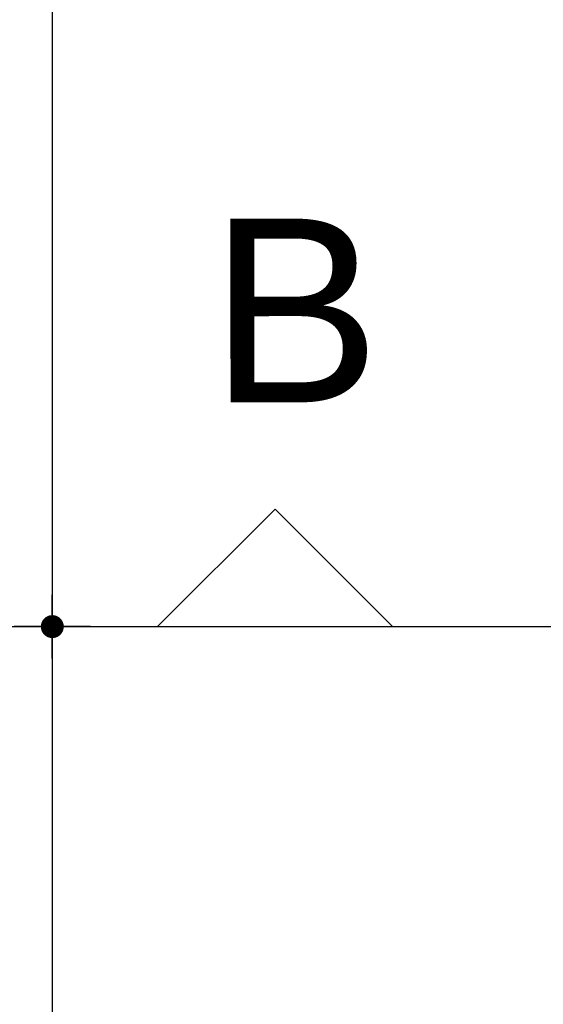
# Model space of a CAD drawing. Header units: metres. Extents: x 63115 to 703450, y -261936 to -53969.
# Tile 135 of 209: x 153735 to 154419, y -130904 to -129618. Entities that reach past the tile are written whole.
import ezdxf

# ---------------------------------------------------------------- set-up
doc = ezdxf.new("R2010")
doc.units = ezdxf.units.M
doc.header["$PDMODE"] = 35
doc.header["$PDSIZE"] = 50
doc.linetypes.add('DASHDOT2', pattern=[12.7, 6.35, -3.175, 0, -3.175])
doc.layers.get('0').update_dxf_attribs({"true_color": 0x83b7c5})
doc.layers.get('DEFPOINTS').update_dxf_attribs({"color": 6})
for name, color, linetype in [('_01-STRAMIENEN', 253, 'DASHDOT2'), ('_02-SECTION', 2, 'Continuous'), ('_03-PROJECTION', 1, 'Continuous'), ('_05-TEXT', 8, 'Continuous'), ('_06-DIMENSIONS', 7, 'Continuous')]:
    doc.layers.add(name, color=color, linetype=linetype)
doc.layers.add('_01Hulplijnen', color=6, linetype='Continuous', plot=False)
doc.styles.add('NIOstandard', font='arial.ttf')
doc.dimstyles.new('NIO-50-KLEIN', dxfattribs={"dimtxt": 100, "dimasz": 10, "dimexe": 2, "dimexo": 5, "dimgap": 10, "dimtad": 1, "dimdec": 0, "dimzin": 0, "dimdsep": 46, "dimtxsty": 'NIOstandard', "dimblk1": 'MAATSTR', "dimblk2": 'MAATSTR', "dimsah": 1, "dimcen": 0, "dimdle": 1.5, "dimse1": 1, "dimse2": 1, "dimclrd": 7, "dimclre": 256, "dimclrt": 256, "dimazin": 0, "dimtfac": 1, "dimtdec": 0, "dimtofl": 0, "dimtmove": 1, "dimatfit": 2, "dimldrblk": 'MAATSTR', "dimfxl": 1, "dimtvp": 1, "dimtolj": 1, "dimtzin": 0, "dimarcsym": 0})

# ---------------------------------------------------------------- blocks, each defined once
blk = doc.blocks.new('MAATSTR')
at = {"linetype": 'Continuous'}
for p, q in [((0, 5), (0, -5)), ((-4.17, 0), (4.17, 0))]:
    blk.add_line(p, q, dxfattribs=at)
at = {"linetype": 'Continuous', "const_width": 1.5}
blk.add_lwpolyline([(-0.75, 0, 1), (0.75, 0, 1)], format="xyb", close=True, dxfattribs=at)
blk = doc.blocks.new('*D403')
at = {"layer": '_06-DIMENSIONS', "color": 7, "lineweight": -2, "transparency": 16777216}
blk.add_line((-7154.4, 1940), (-7154.4, 10), dxfattribs=at)
at = {"layer": 'DEFPOINTS', "color": 0, "transparency": 16777216}
for p in [(-6500, 1950), (-7154.4, 0), (-6306.1, 0)]:
    blk.add_point(p, dxfattribs=at)
at = {"layer": '_06-DIMENSIONS', "color": 7, "lineweight": -2, "transparency": 16777216, "xscale": 10, "yscale": 10, "zscale": 10}
for p, rotation in [((-7154.4, 1950), 90), ((-7154.4, 0), 270)]:
    blk.add_blockref('MAATSTR', p, dxfattribs=dict(at, rotation=rotation))
at = {"layer": '_06-DIMENSIONS', "transparency": 16777216, "insert": (-7215.4, 975), "char_height": 100, "attachment_point": 5, "rotation": 90, "style": 'NIOstandard'}
blk.add_mtext('\\A1;1950', dxfattribs=at)
blk = doc.blocks.new('*D404')
at = {"layer": '_06-DIMENSIONS', "color": 7, "lineweight": -2, "transparency": 16777216}
blk.add_line((-7154.4, -10), (-7154.4, -1940), dxfattribs=at)
at = {"layer": 'DEFPOINTS', "color": 0, "transparency": 16777216}
for p in [(-6306.1, 0), (-7154.4, -1950), (-6500, -1950)]:
    blk.add_point(p, dxfattribs=at)
at = {"layer": '_06-DIMENSIONS', "color": 7, "lineweight": -2, "transparency": 16777216, "xscale": 10, "yscale": 10, "zscale": 10}
for p, rotation in [((-7154.4, 0), 90), ((-7154.4, -1950), 270)]:
    blk.add_blockref('MAATSTR', p, dxfattribs=dict(at, rotation=rotation))
at = {"layer": '_06-DIMENSIONS', "transparency": 16777216, "insert": (-7215.4, -975), "char_height": 100, "attachment_point": 5, "rotation": 90, "style": 'NIOstandard'}
blk.add_mtext('\\A1;1950', dxfattribs=at)
blk = doc.blocks.new('freccia')
at = {"layer": '_02-SECTION', "flags": 128}
for points in [[(0, 7000), (1500, 5500), (0, 4000)], [(0, 7000), (0, 0)]]:
    blk.add_lwpolyline(points, dxfattribs=at)
blk = doc.blocks.new('*U396')
at = {"layer": '_01-STRAMIENEN'}
blk.add_lwpolyline([(-7899.8, 0), (6883.2, 0)], dxfattribs=at)
at = {"layer": '_01Hulplijnen'}
blk.add_lwpolyline([(-7899.8, 0), (6883.2, 0)], dxfattribs=at)
at = {"layer": '_02-SECTION', "color": 190, "xscale": 0.1023999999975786, "yscale": 0.1023999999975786, "zscale": 0.1023999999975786, "rotation": 90}
blk.add_blockref('freccia', (-6300, 0, 0), dxfattribs=at)
at = {"layer": '_05-TEXT', "lineweight": 9, "style": 'NIOstandard'}
blk.add_text('B', height=240, rotation=0.1175, dxfattribs=at).set_placement((-6948.9, 292.8, 0))
at = {"layer": '_06-DIMENSIONS'}
for base, p1, p2, picture, middle in [((-7154.4, 0), (-6500, 1950), (-6306.1, 0), '*D403', (-7215.4, 975)), ((-7154.4, -1950), (-6306.1, 0), (-6500, -1950), '*D404', (-7215.4, -975))]:
    dim = blk.add_linear_dim(base=base, p1=p1, p2=p2, angle=90, dimstyle='NIO-50-KLEIN', override={"dimfxlon": 1, "dimarcsym": 1}, dxfattribs=at)
    dim.commit()
    dim.dimension.update_dxf_attribs({"geometry": picture, "text_midpoint": middle})

msp = doc.modelspace()

# ---------------------------------------------------------------- linework, layer by layer
at = {"layer": '_03-PROJECTION'}
msp.add_ellipse((160931.8, -130410.6), major_axis=(-6500, 0), ratio=0.638462, start_param=5.35272, end_param=10.194284, dxfattribs=at)

# ---------------------------------------------------------------- block references
msp.add_blockref('*U396', (160931.8, -130410.6), dxfattribs=at)

doc.saveas('drawing.dxf')
